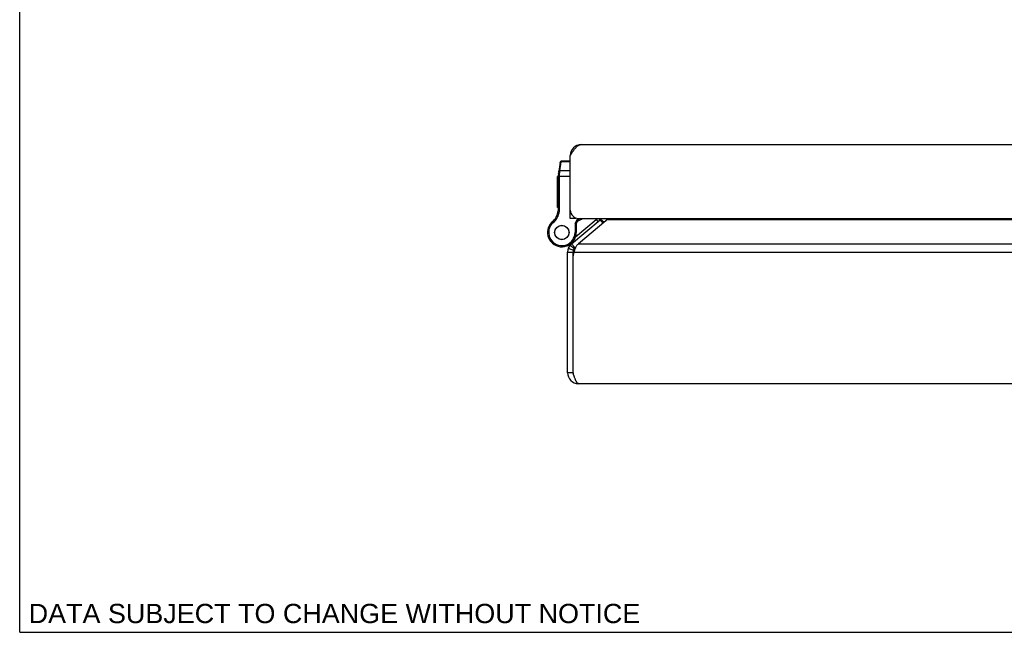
# Model space of a CAD drawing. Header units: inches. Extents: x 0 to 42.3, y 0 to 27.4.
# Tile 1 of 10: x 0 to 10.8, y 0 to 6.7. Entities that reach past the tile are written whole.
import ezdxf

# ---------------------------------------------------------------- set-up
doc = ezdxf.new("R2010")
doc.units = ezdxf.units.IN
doc.header["$LTSCALE"] = 2.325389
doc.header["$MEASUREMENT"] = 0
doc.layers.get('0').update_dxf_attribs({"linetype": 'CONTINUOUS'})
doc.layers.add('02___PRT_ALL_AXES', color=7, linetype='CONTINUOUS')
doc.layers.add('DIMENSIONS', color=7, linetype='CONTINUOUS')
doc.styles.get("Standard").update_dxf_attribs({"font": 'arial.ttf'})

msp = doc.modelspace()

# ---------------------------------------------------------------- linework, layer by layer
at = {"color": 7, "linetype": 'Continuous'}
for p, q in [((0, 0), (0, 27.3575)), ((6.0412, 5.2509), (6.0495, 5.2498)), ((5.9286, 5.1623), (5.9114, 5.0391)), ((5.9266, 5.0658), (5.9407, 5.1669)), ((5.9407, 5.1669), (5.9415, 5.1735)), ((6.0402, 5.1669), (5.9407, 5.1669)), ((6.0402, 5.1735), (5.9415, 5.1735)), ((5.9102, 4.6453), (5.9102, 5.0218)), ((5.9102, 5.0099), (6.0402, 5.0099)), ((5.9193, 5.0248), (5.9197, 5.0248)), ((5.9197, 5.0248), (5.9202, 5.0249)), ((5.9202, 5.0249), (5.9206, 5.0249)), ((5.9206, 5.0249), (5.921, 5.0249)), ((5.921, 5.0249), (5.9214, 5.0249)), ((5.9214, 5.0249), (5.9219, 5.0249)), ((5.9219, 5.0249), (5.9223, 5.0249)), ((5.9223, 5.0249), (5.9227, 5.0249)), ((5.9227, 5.0249), (5.9232, 5.0249)), ((5.9232, 5.0294), (5.9233, 5.0307)), ((5.9232, 5.0281), (5.9232, 5.0294)), ((5.9232, 5.0269), (5.9232, 5.0281)), ((5.9232, 5.0256), (5.9232, 5.0269)), ((5.9232, 4.6453), (5.9232, 5.0256)), ((5.9233, 5.0319), (5.9234, 5.0332)), ((5.9233, 5.0307), (5.9233, 5.0319)), ((5.9234, 5.0344), (5.9235, 5.0356)), ((5.9234, 5.0332), (5.9234, 5.0344)), ((5.9235, 5.0356), (5.9236, 5.0369)), ((5.9236, 5.0369), (5.9237, 5.0381)), ((5.9237, 5.0393), (5.9238, 5.0405)), ((5.9237, 5.0381), (5.9237, 5.0393)), ((5.9238, 5.0405), (5.924, 5.0416)), ((5.924, 5.0416), (5.9241, 5.0428)), ((5.9241, 5.0428), (5.9242, 5.044)), ((5.9242, 5.044), (5.9266, 5.0658)), ((6.0402, 5.0658), (5.9266, 5.0658)), ((5.9102, 4.6453), (5.9232, 4.6453)), ((5.9087, 4.6261), (5.9215, 4.6241)), ((6.0402, 4.6056), (6.0452, 4.6056)), ((6.1002, 4.5452), (6.0402, 4.5452)), ((6.0923, 4.4882), (6.1222, 4.5456)), ((6.1002, 4.5504), (6.1002, 4.5452)), ((6.1053, 4.485), (6.1367, 4.5452)), ((5.8118, 4.4694), (5.8118, 4.4694)), ((5.8118, 4.4694), (5.823, 4.4628)), ((5.8118, 4.4694), (5.8231, 4.4629)), ((5.823, 4.4628), (5.8231, 4.4629)), ((5.8417, 4.5054), (5.8502, 4.4955)), ((6.0923, 4.4882), (6.0923, 4.39)), ((6.1053, 4.485), (6.0923, 4.4882)), ((6.098, 4.3423), (6.3238, 4.5319)), ((6.1053, 4.485), (6.1053, 4.39)), ((6.3238, 4.5319), (6.3431, 4.5089)), ((6.3669, 4.5289), (6.3991, 4.4906)), ((6.3736, 4.5355), (6.4124, 4.5018)), ((6.1053, 4.39), (6.0923, 4.39)), ((6.0053, 4.2433), (6.0056, 4.2435)), ((6.0188, 4.2172), (6.0747, 4.1956)), ((6.0388, 4.2512), (6.0848, 4.2126)), ((6.0536, 4.2659), (6.0921, 4.22)), ((6.0722, 4.2933), (6.078, 4.2864)), ((6.0921, 4.22), (6.0991, 4.2258)), ((6.0107, 4.174), (6.0707, 4.174)), ((6.0707, 4.1341), (6.0707, 4.174)), ((6.0707, 2.85), (6.0107, 2.85)), ((0, 0), (42.2798, 0))]:
    msp.add_line(p, q, dxfattribs=at)
at = {"color": 3, "linetype": 'Continuous'}
for p, q in [((6.1602, 5.3552), (17.8602, 5.3552)), ((6.0402, 4.5452), (6.0402, 5.2352)), ((6.1302, 4.5452), (17.8902, 4.5452)), ((6.0536, 4.2659), (6.3669, 4.5289)), ((6.43, 4.5165), (6.1316, 4.2659)), ((17.5812, 4.5289), (6.4402, 4.5289)), ((6.1316, 4.2659), (17.8898, 4.2659)), ((6.0107, 2.85), (6.0107, 4.174)), ((6.0707, 2.8503), (6.0707, 4.1341)), ((6.0799, 4.174), (17.9415, 4.174)), ((17.8907, 2.73), (6.1307, 2.73))]:
    msp.add_line(p, q, dxfattribs=at)
for points in [[(6.0402, 5.2352), (6.0445, 5.2419), (6.0487, 5.2486), (6.053, 5.2553), (6.0573, 5.2619), (6.0616, 5.2684), (6.0659, 5.2748), (6.0702, 5.2811), (6.0745, 5.2873), (6.0787, 5.2933), (6.083, 5.2991), (6.0873, 5.3046), (6.0916, 5.31), (6.0959, 5.3152), (6.1002, 5.32), (6.1044, 5.3247), (6.1087, 5.329), (6.113, 5.3331), (6.1173, 5.3368), (6.1216, 5.3402), (6.1259, 5.3433), (6.1302, 5.3461), (6.1344, 5.3485), (6.1387, 5.3505), (6.143, 5.3522), (6.1473, 5.3535), (6.1516, 5.3544), (6.1559, 5.355), (6.1602, 5.3552)], [(6.4402, 4.5289), (6.442, 4.5309), (6.4436, 4.5331), (6.445, 4.5354), (6.4462, 4.5377), (6.4473, 4.5402), (6.4482, 4.5427), (6.449, 4.5452)], [(6.43, 4.5165), (6.4328, 4.5195), (6.4355, 4.5226), (6.438, 4.5257), (6.4402, 4.5289)], [(6.0959, 4.2195), (6.0931, 4.2132), (6.0905, 4.2069), (6.088, 4.2004), (6.0857, 4.1939), (6.0836, 4.1873), (6.0817, 4.1807), (6.0799, 4.174)], [(6.1316, 4.2659), (6.1266, 4.2619), (6.1219, 4.2575), (6.1174, 4.2528), (6.1132, 4.2478), (6.1093, 4.2426), (6.1056, 4.2371), (6.1022, 4.2314), (6.0989, 4.2255), (6.0959, 4.2195)], [(6.1307, 2.73), (6.1286, 2.7302), (6.1264, 2.7307), (6.1243, 2.7317), (6.1221, 2.733), (6.12, 2.7347), (6.1179, 2.7367), (6.1157, 2.7391), (6.1136, 2.7419), (6.1114, 2.7449), (6.1093, 2.7484), (6.1071, 2.7521), (6.105, 2.7562), (6.1029, 2.7605), (6.1007, 2.7651), (6.0986, 2.77), (6.0964, 2.7752), (6.0943, 2.7805), (6.0921, 2.7861), (6.09, 2.7919), (6.0879, 2.7979), (6.0857, 2.8041), (6.0836, 2.8103), (6.0814, 2.8168), (6.0793, 2.8233), (6.0771, 2.8299), (6.075, 2.8365), (6.0729, 2.8433), (6.0707, 2.85)]]:
    msp.add_lwpolyline(points, dxfattribs=at)
at = {"color": 7, "linetype": 'Continuous'}
for points in [[(5.9279, 5.1571), (5.9279, 5.1573), (5.9279, 5.1575), (5.928, 5.1577), (5.928, 5.1578), (5.928, 5.158), (5.9281, 5.1582), (5.9281, 5.1584), (5.9282, 5.1586), (5.9283, 5.1588), (5.9283, 5.159), (5.9284, 5.1592), (5.9285, 5.1593), (5.9285, 5.1595), (5.9286, 5.1597), (5.9287, 5.1599), (5.9288, 5.1601), (5.9288, 5.1602), (5.9289, 5.1604), (5.929, 5.1606), (5.9291, 5.1608), (5.9292, 5.1609), (5.9293, 5.1611), (5.9294, 5.1613), (5.9295, 5.1614), (5.9296, 5.1616), (5.9298, 5.1618), (5.9299, 5.1619), (5.93, 5.1621), (5.9301, 5.1623), (5.9303, 5.1624), (5.9304, 5.1626), (5.9305, 5.1627), (5.9306, 5.1629), (5.9308, 5.163), (5.9309, 5.1632), (5.9311, 5.1633), (5.9312, 5.1634), (5.9314, 5.1636), (5.9315, 5.1637), (5.9317, 5.1638), (5.9318, 5.164), (5.932, 5.1641), (5.9322, 5.1642), (5.9323, 5.1644), (5.9325, 5.1645), (5.9327, 5.1646), (5.9328, 5.1647), (5.933, 5.1648), (5.9332, 5.1649), (5.9334, 5.165), (5.9335, 5.1652), (5.9337, 5.1653), (5.9339, 5.1654), (5.9341, 5.1654), (5.9343, 5.1655), (5.9345, 5.1656), (5.9347, 5.1657), (5.9349, 5.1658), (5.9351, 5.1659), (5.9352, 5.166), (5.9354, 5.166), (5.9356, 5.1661), (5.9358, 5.1662), (5.9361, 5.1663), (5.9363, 5.1663), (5.9365, 5.1664), (5.9367, 5.1664), (5.9369, 5.1665), (5.9371, 5.1665), (5.9373, 5.1666), (5.9375, 5.1666), (5.9377, 5.1667), (5.9379, 5.1667), (5.9381, 5.1667), (5.9384, 5.1668), (5.9386, 5.1668), (5.9388, 5.1668), (5.939, 5.1668), (5.9392, 5.1669), (5.9394, 5.1669), (5.9397, 5.1669), (5.9399, 5.1669), (5.9401, 5.1669), (5.9403, 5.1669), (5.9405, 5.1669), (5.9407, 5.1669)], [(5.9102, 5.0218), (5.9102, 5.0219), (5.9102, 5.0219), (5.9102, 5.022), (5.9102, 5.022), (5.9102, 5.0221), (5.9102, 5.0221), (5.9103, 5.0222), (5.9103, 5.0222), (5.9103, 5.0223), (5.9103, 5.0223), (5.9104, 5.0224), (5.9104, 5.0224), (5.9105, 5.0225), (5.9105, 5.0225), (5.9106, 5.0226), (5.9106, 5.0226), (5.9107, 5.0227), (5.9108, 5.0227), (5.9108, 5.0228), (5.9109, 5.0228), (5.911, 5.0229), (5.911, 5.0229), (5.9111, 5.023), (5.9112, 5.023), (5.9113, 5.0231), (5.9114, 5.0231), (5.9115, 5.0232), (5.9116, 5.0232), (5.9117, 5.0233), (5.9118, 5.0233), (5.9119, 5.0234), (5.912, 5.0234), (5.9121, 5.0234), (5.9122, 5.0235), (5.9123, 5.0235), (5.9124, 5.0236), (5.9126, 5.0236), (5.9127, 5.0237), (5.9128, 5.0237), (5.913, 5.0237), (5.9131, 5.0238), (5.9132, 5.0238), (5.9134, 5.0239), (5.9135, 5.0239), (5.9137, 5.0239), (5.9138, 5.024), (5.914, 5.024), (5.9141, 5.0241), (5.9143, 5.0241), (5.9144, 5.0241), (5.9146, 5.0242), (5.9148, 5.0242), (5.9149, 5.0242), (5.9151, 5.0243), (5.9153, 5.0243), (5.9155, 5.0243), (5.9156, 5.0244), (5.9158, 5.0244), (5.916, 5.0244), (5.9162, 5.0244), (5.9164, 5.0245), (5.9165, 5.0245), (5.9167, 5.0245), (5.9169, 5.0246), (5.9171, 5.0246), (5.9173, 5.0246), (5.9175, 5.0246), (5.9177, 5.0246), (5.9179, 5.0247), (5.9181, 5.0247), (5.9183, 5.0247), (5.9185, 5.0247), (5.9187, 5.0247), (5.9189, 5.0248), (5.9191, 5.0248), (5.9193, 5.0248)], [(5.9114, 5.0391), (5.9114, 5.0392), (5.9114, 5.0394), (5.9114, 5.0395), (5.9115, 5.0396), (5.9115, 5.0397), (5.9115, 5.0398), (5.9116, 5.0399), (5.9116, 5.04), (5.9117, 5.0402), (5.9117, 5.0403), (5.9118, 5.0404), (5.9118, 5.0405), (5.9119, 5.0406), (5.9119, 5.0407), (5.912, 5.0408), (5.9121, 5.0409), (5.9122, 5.041), (5.9122, 5.0411), (5.9123, 5.0412), (5.9124, 5.0413), (5.9125, 5.0414), (5.9126, 5.0415), (5.9127, 5.0416), (5.9128, 5.0417), (5.9129, 5.0418), (5.913, 5.0419), (5.9131, 5.042), (5.9132, 5.0421), (5.9133, 5.0422), (5.9134, 5.0423), (5.9135, 5.0424), (5.9136, 5.0425), (5.9138, 5.0425), (5.9139, 5.0426), (5.914, 5.0427), (5.9142, 5.0428), (5.9143, 5.0429), (5.9144, 5.043), (5.9146, 5.043), (5.9147, 5.0431), (5.9149, 5.0432), (5.915, 5.0433), (5.9152, 5.0433), (5.9153, 5.0434), (5.9155, 5.0435), (5.9156, 5.0435), (5.9158, 5.0436), (5.916, 5.0436), (5.9161, 5.0437), (5.9163, 5.0438), (5.9165, 5.0438), (5.9166, 5.0439), (5.9168, 5.0439), (5.917, 5.044), (5.9172, 5.044), (5.9173, 5.0441), (5.9175, 5.0441), (5.9177, 5.0442), (5.9179, 5.0442), (5.9181, 5.0442), (5.9183, 5.0443), (5.9185, 5.0443), (5.9187, 5.0444), (5.9188, 5.0444), (5.919, 5.0444), (5.9192, 5.0444), (5.9194, 5.0445), (5.9196, 5.0445), (5.9198, 5.0445), (5.92, 5.0445), (5.9202, 5.0446), (5.9204, 5.0446), (5.9207, 5.0446), (5.9209, 5.0446), (5.9211, 5.0446), (5.9213, 5.0446), (5.9215, 5.0446), (5.9217, 5.0446), (5.9219, 5.0446), (5.9221, 5.0446), (5.9223, 5.0446), (5.9225, 5.0446), (5.9227, 5.0446), (5.923, 5.0446), (5.9232, 5.0446), (5.9234, 5.0446), (5.9236, 5.0446), (5.9238, 5.0446), (5.924, 5.0445), (5.9242, 5.0445)], [(5.9137, 5.056), (5.9138, 5.0561), (5.9138, 5.0563), (5.9138, 5.0565), (5.9139, 5.0567), (5.9139, 5.0569), (5.914, 5.0571), (5.914, 5.0573), (5.9141, 5.0575), (5.9141, 5.0577), (5.9142, 5.0579), (5.9142, 5.058), (5.9143, 5.0582), (5.9144, 5.0584), (5.9145, 5.0586), (5.9145, 5.0588), (5.9146, 5.0589), (5.9147, 5.0591), (5.9148, 5.0593), (5.9149, 5.0595), (5.915, 5.0596), (5.9151, 5.0598), (5.9152, 5.06), (5.9153, 5.0602), (5.9154, 5.0603), (5.9155, 5.0605), (5.9156, 5.0607), (5.9157, 5.0608), (5.9159, 5.061), (5.916, 5.0611), (5.9161, 5.0613), (5.9162, 5.0614), (5.9164, 5.0616), (5.9165, 5.0617), (5.9166, 5.0619), (5.9168, 5.062), (5.9169, 5.0622), (5.9171, 5.0623), (5.9172, 5.0625), (5.9174, 5.0626), (5.9175, 5.0627), (5.9177, 5.0629), (5.9179, 5.063), (5.918, 5.0631), (5.9182, 5.0632), (5.9183, 5.0634), (5.9185, 5.0635), (5.9187, 5.0636), (5.9189, 5.0637), (5.919, 5.0638), (5.9192, 5.0639), (5.9194, 5.064), (5.9196, 5.0641), (5.9198, 5.0642), (5.9199, 5.0643), (5.9201, 5.0644), (5.9203, 5.0645), (5.9205, 5.0646), (5.9207, 5.0647), (5.9209, 5.0648), (5.9211, 5.0648), (5.9213, 5.0649), (5.9215, 5.065), (5.9217, 5.0651), (5.9219, 5.0651), (5.9221, 5.0652), (5.9223, 5.0652), (5.9225, 5.0653), (5.9227, 5.0654), (5.9229, 5.0654), (5.9232, 5.0655), (5.9234, 5.0655), (5.9236, 5.0655), (5.9238, 5.0656), (5.924, 5.0656), (5.9242, 5.0656), (5.9244, 5.0657), (5.9246, 5.0657), (5.9249, 5.0657), (5.9251, 5.0657), (5.9253, 5.0658), (5.9255, 5.0658), (5.9257, 5.0658), (5.9259, 5.0658), (5.9262, 5.0658), (5.9264, 5.0658), (5.9266, 5.0658)]]:
    msp.add_lwpolyline(points, dxfattribs=at)
at = {"color": 3, "linetype": 'Continuous'}
for centre, radius, start, end in [((6.1602, 5.2352), 0.12, 90, 180), ((6.1302, 4.6352), 0.09, 180, 270), ((6.3284, 4.5748), 0.06, 310, 330.37755), ((6.1307, 4.174), 0.12, 130, 180), ((6.2414, 4.1156), 0.1717, 160.12239, 173.81324), ((6.1307, 2.85), 0.12, 180, 270), ((6.2293, 2.8503), 0.1586, 180, 180.13366)]:
    msp.add_arc(centre, radius, start, end, dxfattribs=at)
at = {"color": 7, "linetype": 'Continuous'}
for centre, radius, start, end in [((5.9415, 5.1605), 0.013, 90, 172.02427), ((6.0352, 5.0218), 0.125, 172.03825, 180), ((5.7852, 4.6453), 0.125, 351.15991, 360), ((5.7852, 4.6453), 0.138, 351.15991, 360), ((5.7111, 4.6568), 0.2, 310.79327, 351.15991), ((5.7111, 4.6568), 0.213, 310.79327, 351.15991), ((6.0483, 4.7122), 0.21, 290.29811, 307.31443), ((6.2627, 4.6046), 0.095, 310, 321.27437), ((6.2627, 4.6046), 0.125, 310, 331.61139), ((6.3284, 4.5748), 0.12, 336.07181, 345.69403), ((5.9478, 4.39), 0.1575, 149.73501, 360), ((5.9478, 4.39), 0.1445, 149.73501, 360), ((5.9478, 4.39), 0.1575, 127.31101, 149.72135), ((5.9346, 4.3978), 0.1421, 130.79327, 149.73501), ((5.9346, 4.3978), 0.1291, 130.79327, 149.73501), ((5.9109, 4.4856), 0.26, 291.378, 310), ((6.1307, 4.174), 0.06, 130, 180), ((6.1307, 2.85), 0.06, 180, 215.79249)]:
    msp.add_arc(centre, radius, start, end, dxfattribs=at)
at = {"layer": '02___PRT_ALL_AXES', "color": 7, "linetype": 'Continuous'}
for p, q in [((5.9002, 4.6643), (5.9002, 5.0047)), ((5.9102, 5.0047), (5.9002, 5.0047)), ((5.9102, 5.0045), (5.9002, 5.0045)), ((5.9102, 4.9961), (5.9002, 4.9961)), ((5.9102, 4.9455), (5.9002, 4.9455)), ((5.9102, 4.9371), (5.9002, 4.9371)), ((5.9102, 4.9287), (5.9002, 4.9287)), ((5.9102, 4.8766), (5.9002, 4.8766)), ((5.9102, 4.8682), (5.9002, 4.8682)), ((5.9102, 4.8598), (5.9002, 4.8598)), ((5.9102, 4.8129), (5.9002, 4.8129)), ((5.9102, 4.8045), (5.9002, 4.8045)), ((5.9102, 4.7961), (5.9002, 4.7961)), ((5.9102, 4.7414), (5.9002, 4.7414)), ((5.9102, 4.733), (5.9002, 4.733)), ((5.9102, 4.7246), (5.9002, 4.7246)), ((5.9102, 4.6727), (5.9002, 4.6727)), ((5.9102, 4.6643), (5.9002, 4.6643))]:
    msp.add_line(p, q, dxfattribs=at)
for radius in [0.079, 0.078]:
    msp.add_circle((5.9478, 4.39), radius, dxfattribs=at)

# ---------------------------------------------------------------- texts
at = {"layer": 'DIMENSIONS', "color": 2, "linetype": 'Continuous', "insert": (3.4535, 0.3124), "char_height": 0.211399, "width": 6.697182, "attachment_point": 2, "line_spacing_factor": 0.9}
msp.add_mtext('DATA SUBJECT TO CHANGE WITHOUT NOTICE', dxfattribs=at)

doc.saveas('drawing.dxf')
